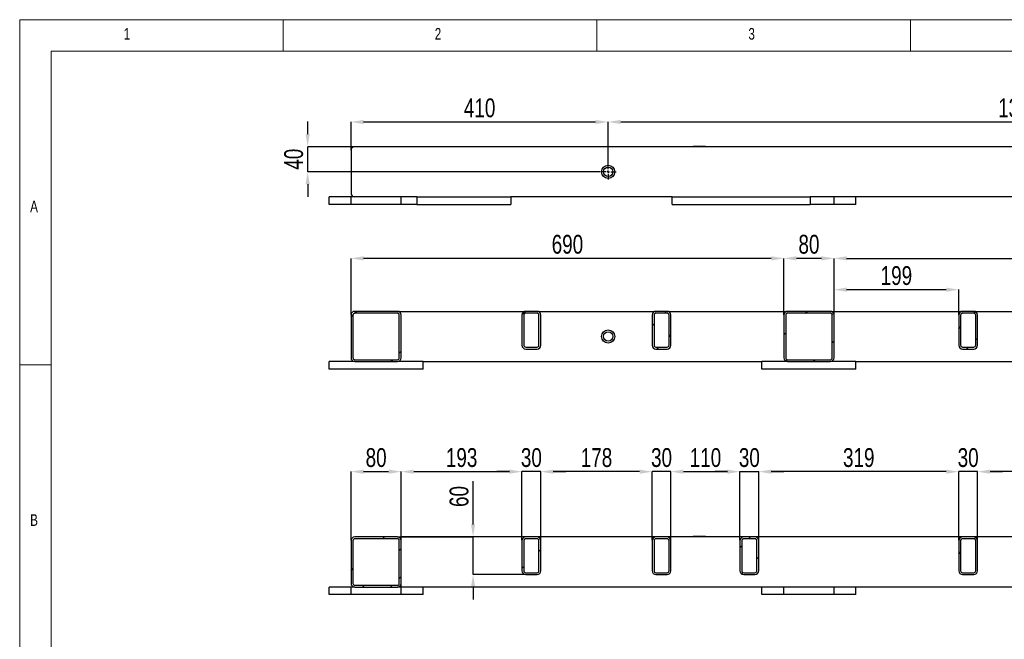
# Model space of a CAD drawing. Header units: millimetres. Extents: x 5 to 592, y 5 to 415.
# Tile 6 of 16: x 5 to 162, y 316 to 415. Entities that reach past the tile are written whole.
import ezdxf

# ---------------------------------------------------------------- set-up
doc = ezdxf.new("R2010")
doc.units = ezdxf.units.MM
doc.header["$PDSIZE"] = -1
doc.linetypes.add('CENTERX2', pattern=[20.32, 12.7, -2.54, 2.54, -2.54])
for name, color, linetype in [('COTES', 1, 'Continuous'), ('NOTES', 6, 'Continuous'), ('TRAIT-FINS', 9, 'Continuous'), ('TRAIT-MIXTES', 3, 'CENTERX2')]:
    doc.layers.add(name, color=color, linetype=linetype)
doc.layers.add('TRAIT-FORT', color=4, linetype='Continuous', lineweight=25)
doc.styles.add('SLDTEXTSTYLE0', font='TXT', dxfattribs={"width": 0.75})
doc.dimstyles.new('SLDDIMSTYLE2', dxfattribs={"dimtxt": 3, "dimasz": 2, "dimexe": 0, "dimexo": 0.0625, "dimgap": 0.75, "dimtad": 1, "dimdec": 0, "dimlfac": 10, "dimrnd": 1e-09, "dimzin": 12, "dimdsep": 46, "dimtxsty": 'SLDTEXTSTYLE0', "dimsah": 1, "dimcen": 0.09, "dimadec": 0, "dimazin": 3, "dimtfac": 1, "dimtdec": 0, "dimtofl": 0, "dimtmove": 0, "dimatfit": 3, "dimfxl": 1, "dimfrac": 2, "dimtolj": 1, "dimtzin": 12, "dimarcsym": 0})
doc.dimstyles.new('SLDDIMSTYLE3', dxfattribs={"dimtxt": 3, "dimasz": 2, "dimexe": 0, "dimexo": 0.0625, "dimgap": 0.75, "dimtad": 1, "dimdec": 0, "dimlfac": 10, "dimrnd": 1e-09, "dimzin": 12, "dimdsep": 46, "dimtxsty": 'SLDTEXTSTYLE0', "dimsah": 1, "dimcen": 0.09, "dimadec": 0, "dimazin": 3, "dimtfac": 1, "dimtdec": 0, "dimtmove": 0, "dimatfit": 0, "dimfxl": 1, "dimfrac": 2, "dimtolj": 1, "dimtzin": 12, "dimarcsym": 0})
pattern_1 = [(45, (0, 0), (-13.4704, 13.4704), []), (45, (4.49, 2e-323), (-13.4704, 13.4704), []), (45, (8.98, 4e-323), (-13.4704, 13.4704), []), (45, (13.47, 6e-323), (-13.4704, 13.4704), [])]

# ---------------------------------------------------------------- blocks, each defined once
blk = doc.blocks.new('_D_34')
at = {"layer": 'COTES', "color": 0, "lineweight": -2, "transparency": 16777216}
for p, q in [((98.82, 392.07), (98.82, 398.7)), ((100.82, 398.7), (227.82, 398.7)), ((229.82, 392.07), (229.82, 398.7))]:
    blk.add_line(p, q, dxfattribs=at)
at = {"layer": 'COTES', "color": 0, "transparency": 16777216}
for points in [[(100.82, 399.03), (100.82, 398.36), (98.82, 398.7)], [(227.82, 399.03), (227.82, 398.36), (229.82, 398.7)]]:
    blk.add_solid(points, dxfattribs=at)
at = {"layer": 'Defpoints', "color": 0, "transparency": 16777216}
for p in [(229.82, 398.7), (98.82, 392.01), (229.82, 392.01)]:
    blk.add_point(p, dxfattribs=at)
at = {"layer": 'COTES', "color": 0, "transparency": 16777216, "insert": (164.32, 402.45), "char_height": 3, "attachment_point": 2, "style": 'SLDTEXTSTYLE0'}
blk.add_mtext('\\A1;1310', dxfattribs=at)
blk = doc.blocks.new('_D_35')
at = {"layer": 'COTES', "color": 0, "lineweight": -2, "transparency": 16777216}
for p, q in [((57.82, 394.22), (57.82, 398.7)), ((59.82, 398.7), (96.82, 398.7)), ((98.82, 392.07), (98.82, 398.7))]:
    blk.add_line(p, q, dxfattribs=at)
at = {"layer": 'COTES', "color": 0, "transparency": 16777216}
for points in [[(59.82, 399.03), (59.82, 398.36), (57.82, 398.7)], [(96.82, 399.03), (96.82, 398.36), (98.82, 398.7)]]:
    blk.add_solid(points, dxfattribs=at)
at = {"layer": 'Defpoints', "color": 0, "transparency": 16777216}
for p in [(98.82, 398.7), (57.82, 394.16), (98.82, 392.01)]:
    blk.add_point(p, dxfattribs=at)
at = {"layer": 'COTES', "color": 0, "transparency": 16777216, "insert": (78.32, 402.45), "char_height": 3, "attachment_point": 2, "style": 'SLDTEXTSTYLE0'}
blk.add_mtext('\\A1;410', dxfattribs=at)
blk = doc.blocks.new('_D_36')
at = {"layer": 'COTES', "color": 0, "lineweight": -2, "transparency": 16777216}
for p, q in [((50.91, 396.76), (50.91, 398.76)), ((58.36, 394.76), (50.91, 394.76)), ((50.91, 390.76), (50.91, 394.76)), ((97.51, 390.76), (50.91, 390.76)), ((50.91, 388.76), (50.91, 386.76))]:
    blk.add_line(p, q, dxfattribs=at)
at = {"layer": 'COTES', "color": 0, "transparency": 16777216}
for points in [[(50.58, 396.76), (51.24, 396.76), (50.91, 394.76)], [(50.58, 388.76), (51.24, 388.76), (50.91, 390.76)]]:
    blk.add_solid(points, dxfattribs=at)
at = {"layer": 'Defpoints', "color": 0, "transparency": 16777216}
for p in [(50.91, 394.76), (58.42, 394.76), (97.57, 390.76)]:
    blk.add_point(p, dxfattribs=at)
at = {"layer": 'COTES', "color": 0, "transparency": 16777216, "insert": (47.16, 392.76), "char_height": 3, "attachment_point": 2, "rotation": 90, "style": 'SLDTEXTSTYLE0'}
blk.add_mtext('\\A1;40', dxfattribs=at)
blk = doc.blocks.new('SW_CENTERMARKSYMBOL_18')
at = {"layer": 'TRAIT-MIXTES', "color": 0}
for p, q in [((-0.4, 0), (-1.25, 0)), ((0, 0), (-0.2, 0)), ((0, 0), (-0.2, 0)), ((0, 0.4), (0, 1.25)), ((0, 0), (0, 0.2)), ((0, 0), (0, 0.2)), ((0, 0), (0, -0.2)), ((0, 0), (0.2, 0)), ((0, 0), (0, -0.2)), ((0, 0), (0.2, 0)), ((0.4, 0), (1.25, 0)), ((0, -0.4), (0, -1.25))]:
    blk.add_line(p, q, dxfattribs=at)
blk = doc.blocks.new('SW_CENTERMARKSYMBOL_19')
at = {"layer": 'TRAIT-MIXTES', "color": 0}
for p, q in [((-0.4, 0), (-1.25, 0)), ((0, 0), (-0.2, 0)), ((0, 0), (-0.2, 0)), ((0, 0.4), (0, 1.25)), ((0, 0), (0, 0.2)), ((0, 0), (0, 0.2)), ((0, 0), (0, -0.2)), ((0, 0), (0.2, 0)), ((0, 0), (0, -0.2)), ((0, 0), (0.2, 0)), ((0.4, 0), (1.25, 0)), ((0, -0.4), (0, -1.25))]:
    blk.add_line(p, q, dxfattribs=at)
blk = doc.blocks.new('_D_68')
at = {"layer": 'COTES', "color": 0, "lineweight": -2, "transparency": 16777216}
for p, q in [((57.82, 367.98), (57.82, 376.96)), ((124.82, 376.96), (59.82, 376.96)), ((126.82, 367.98), (126.82, 376.96))]:
    blk.add_line(p, q, dxfattribs=at)
at = {"layer": 'COTES', "color": 0, "transparency": 16777216}
for points in [[(59.82, 377.29), (59.82, 376.62), (57.82, 376.96)], [(124.82, 377.29), (124.82, 376.62), (126.82, 376.96)]]:
    blk.add_solid(points, dxfattribs=at)
at = {"layer": 'Defpoints', "color": 0, "transparency": 16777216}
for p in [(57.82, 376.96), (57.82, 367.91), (126.82, 367.91)]:
    blk.add_point(p, dxfattribs=at)
at = {"layer": 'COTES', "color": 0, "transparency": 16777216, "insert": (92.32, 380.71), "char_height": 3, "attachment_point": 2, "style": 'SLDTEXTSTYLE0'}
blk.add_mtext('\\A1;690', dxfattribs=at)
blk = doc.blocks.new('_D_69')
at = {"layer": 'COTES', "color": 0, "lineweight": -2, "transparency": 16777216}
for p, q in [((126.82, 367.98), (126.82, 376.96)), ((132.82, 376.96), (128.82, 376.96)), ((134.82, 367.98), (134.82, 376.96))]:
    blk.add_line(p, q, dxfattribs=at)
at = {"layer": 'COTES', "color": 0, "transparency": 16777216}
for points in [[(128.82, 377.29), (128.82, 376.62), (126.82, 376.96)], [(132.82, 377.29), (132.82, 376.62), (134.82, 376.96)]]:
    blk.add_solid(points, dxfattribs=at)
at = {"layer": 'Defpoints', "color": 0, "transparency": 16777216}
for p in [(126.82, 376.96), (126.82, 367.91), (134.82, 367.91)]:
    blk.add_point(p, dxfattribs=at)
at = {"layer": 'COTES', "color": 0, "transparency": 16777216, "insert": (130.82, 380.71), "char_height": 3, "attachment_point": 2, "style": 'SLDTEXTSTYLE0'}
blk.add_mtext('\\A1;80', dxfattribs=at)
blk = doc.blocks.new('_D_70')
at = {"layer": 'COTES', "color": 0, "lineweight": -2, "transparency": 16777216}
for p, q in [((134.82, 367.98), (134.82, 371.97)), ((136.82, 371.97), (152.7, 371.97)), ((154.7, 367.98), (154.7, 371.97))]:
    blk.add_line(p, q, dxfattribs=at)
at = {"layer": 'COTES', "color": 0, "transparency": 16777216}
for points in [[(136.82, 372.3), (136.82, 371.63), (134.82, 371.97)], [(152.7, 372.3), (152.7, 371.63), (154.7, 371.97)]]:
    blk.add_solid(points, dxfattribs=at)
at = {"layer": 'Defpoints', "color": 0, "transparency": 16777216}
for p in [(154.7, 371.97), (134.82, 367.91), (154.7, 367.91)]:
    blk.add_point(p, dxfattribs=at)
at = {"layer": 'COTES', "color": 0, "transparency": 16777216, "insert": (144.76, 375.72), "char_height": 3, "attachment_point": 2, "style": 'SLDTEXTSTYLE0'}
blk.add_mtext('\\A1;199', dxfattribs=at)
blk = doc.blocks.new('_D_71')
at = {"layer": 'COTES', "color": 0, "lineweight": -2, "transparency": 16777216}
for p, q in [((134.82, 367.98), (134.82, 376.96)), ((136.82, 376.96), (239.82, 376.96)), ((241.82, 367.98), (241.82, 376.96))]:
    blk.add_line(p, q, dxfattribs=at)
at = {"layer": 'COTES', "color": 0, "transparency": 16777216}
for points in [[(136.82, 377.29), (136.82, 376.62), (134.82, 376.96)], [(239.82, 377.29), (239.82, 376.62), (241.82, 376.96)]]:
    blk.add_solid(points, dxfattribs=at)
at = {"layer": 'Defpoints', "color": 0, "transparency": 16777216}
for p in [(241.82, 376.96), (134.82, 367.91), (241.82, 367.91)]:
    blk.add_point(p, dxfattribs=at)
at = {"layer": 'COTES', "color": 0, "transparency": 16777216, "insert": (188.32, 380.71), "char_height": 3, "attachment_point": 2, "style": 'SLDTEXTSTYLE0'}
blk.add_mtext('\\A1;1070', dxfattribs=at)
blk = doc.blocks.new('_D_73')
at = {"layer": 'COTES', "color": 0, "lineweight": -2, "transparency": 16777216}
for p, q in [((57.82, 332.02), (57.82, 342.96)), ((59.82, 342.96), (63.82, 342.96)), ((65.82, 332.02), (65.82, 342.96))]:
    blk.add_line(p, q, dxfattribs=at)
at = {"layer": 'COTES', "color": 0, "transparency": 16777216}
for points in [[(59.82, 343.29), (59.82, 342.62), (57.82, 342.96)], [(63.82, 343.29), (63.82, 342.62), (65.82, 342.96)]]:
    blk.add_solid(points, dxfattribs=at)
at = {"layer": 'Defpoints', "color": 0, "transparency": 16777216}
for p in [(65.82, 342.96), (57.82, 331.96), (65.82, 331.96)]:
    blk.add_point(p, dxfattribs=at)
at = {"layer": 'COTES', "color": 0, "transparency": 16777216, "insert": (61.82, 346.71), "char_height": 3, "attachment_point": 2, "style": 'SLDTEXTSTYLE0'}
blk.add_mtext('\\A1;80', dxfattribs=at)
blk = doc.blocks.new('_D_74')
at = {"layer": 'COTES', "color": 0, "lineweight": -2, "transparency": 16777216}
for p, q in [((65.82, 332.62), (65.82, 342.96)), ((67.82, 342.96), (83.07, 342.96)), ((85.07, 332.02), (85.07, 342.96))]:
    blk.add_line(p, q, dxfattribs=at)
at = {"layer": 'COTES', "color": 0, "transparency": 16777216}
for points in [[(67.82, 343.29), (67.82, 342.62), (65.82, 342.96)], [(83.07, 343.29), (83.07, 342.62), (85.07, 342.96)]]:
    blk.add_solid(points, dxfattribs=at)
at = {"layer": 'Defpoints', "color": 0, "transparency": 16777216}
for p in [(85.07, 342.96), (65.82, 332.56), (85.07, 331.96)]:
    blk.add_point(p, dxfattribs=at)
at = {"layer": 'COTES', "color": 0, "transparency": 16777216, "insert": (75.45, 346.71), "char_height": 3, "attachment_point": 2, "style": 'SLDTEXTSTYLE0'}
blk.add_mtext('\\A1;193', dxfattribs=at)
blk = doc.blocks.new('_D_75')
at = {"layer": 'COTES', "color": 0, "lineweight": -2, "transparency": 16777216}
for p, q in [((83.07, 342.96), (81.07, 342.96)), ((85.07, 332.02), (85.07, 342.96)), ((88.07, 342.96), (85.07, 342.96)), ((88.07, 332.02), (88.07, 342.96)), ((90.07, 342.96), (92.07, 342.96))]:
    blk.add_line(p, q, dxfattribs=at)
at = {"layer": 'COTES', "color": 0, "transparency": 16777216}
for points in [[(83.07, 343.29), (83.07, 342.62), (85.07, 342.96)], [(90.07, 343.29), (90.07, 342.62), (88.07, 342.96)]]:
    blk.add_solid(points, dxfattribs=at)
at = {"layer": 'Defpoints', "color": 0, "transparency": 16777216}
for p in [(85.07, 342.96), (85.07, 331.96), (88.07, 331.96)]:
    blk.add_point(p, dxfattribs=at)
at = {"layer": 'COTES', "color": 0, "transparency": 16777216, "insert": (86.57, 346.71), "char_height": 3, "attachment_point": 2, "style": 'SLDTEXTSTYLE0'}
blk.add_mtext('\\A1;30', dxfattribs=at)
blk = doc.blocks.new('_D_76')
at = {"layer": 'COTES', "color": 0, "lineweight": -2, "transparency": 16777216}
for p, q in [((88.07, 332.02), (88.07, 342.96)), ((103.82, 342.96), (90.07, 342.96)), ((105.82, 332.02), (105.82, 342.96))]:
    blk.add_line(p, q, dxfattribs=at)
at = {"layer": 'COTES', "color": 0, "transparency": 16777216}
for points in [[(90.07, 343.29), (90.07, 342.62), (88.07, 342.96)], [(103.82, 343.29), (103.82, 342.62), (105.82, 342.96)]]:
    blk.add_solid(points, dxfattribs=at)
at = {"layer": 'Defpoints', "color": 0, "transparency": 16777216}
for p in [(88.07, 342.96), (88.07, 331.96), (105.82, 331.96)]:
    blk.add_point(p, dxfattribs=at)
at = {"layer": 'COTES', "color": 0, "transparency": 16777216, "insert": (96.95, 346.71), "char_height": 3, "attachment_point": 2, "style": 'SLDTEXTSTYLE0'}
blk.add_mtext('\\A1;178', dxfattribs=at)
blk = doc.blocks.new('_D_77')
at = {"layer": 'COTES', "color": 0, "lineweight": -2, "transparency": 16777216}
for p, q in [((103.82, 342.96), (101.82, 342.96)), ((105.82, 332.02), (105.82, 342.96)), ((108.82, 342.96), (105.82, 342.96)), ((108.82, 332.02), (108.82, 342.96)), ((110.82, 342.96), (112.82, 342.96))]:
    blk.add_line(p, q, dxfattribs=at)
at = {"layer": 'COTES', "color": 0, "transparency": 16777216}
for points in [[(103.82, 343.29), (103.82, 342.62), (105.82, 342.96)], [(110.82, 343.29), (110.82, 342.62), (108.82, 342.96)]]:
    blk.add_solid(points, dxfattribs=at)
at = {"layer": 'Defpoints', "color": 0, "transparency": 16777216}
for p in [(105.82, 342.96), (105.82, 331.96), (108.82, 331.96)]:
    blk.add_point(p, dxfattribs=at)
at = {"layer": 'COTES', "color": 0, "transparency": 16777216, "insert": (107.32, 346.71), "char_height": 3, "attachment_point": 2, "style": 'SLDTEXTSTYLE0'}
blk.add_mtext('\\A1;30', dxfattribs=at)
blk = doc.blocks.new('_D_78')
at = {"layer": 'COTES', "color": 0, "lineweight": -2, "transparency": 16777216}
for p, q in [((108.82, 332.02), (108.82, 342.96)), ((110.82, 342.96), (117.82, 342.96)), ((119.82, 332.02), (119.82, 342.96))]:
    blk.add_line(p, q, dxfattribs=at)
at = {"layer": 'COTES', "color": 0, "transparency": 16777216}
for points in [[(110.82, 343.29), (110.82, 342.62), (108.82, 342.96)], [(117.82, 343.29), (117.82, 342.62), (119.82, 342.96)]]:
    blk.add_solid(points, dxfattribs=at)
at = {"layer": 'Defpoints', "color": 0, "transparency": 16777216}
for p in [(119.82, 342.96), (108.82, 331.96), (119.82, 331.96)]:
    blk.add_point(p, dxfattribs=at)
at = {"layer": 'COTES', "color": 0, "transparency": 16777216, "insert": (114.32, 346.71), "char_height": 3, "attachment_point": 2, "style": 'SLDTEXTSTYLE0'}
blk.add_mtext('\\A1;110', dxfattribs=at)
blk = doc.blocks.new('_D_79')
at = {"layer": 'COTES', "color": 0, "lineweight": -2, "transparency": 16777216}
for p, q in [((117.82, 342.96), (115.82, 342.96)), ((119.82, 332.02), (119.82, 342.96)), ((119.82, 342.96), (122.82, 342.96)), ((122.82, 332.02), (122.82, 342.96)), ((124.82, 342.96), (126.82, 342.96))]:
    blk.add_line(p, q, dxfattribs=at)
at = {"layer": 'COTES', "color": 0, "transparency": 16777216}
for points in [[(117.82, 343.29), (117.82, 342.62), (119.82, 342.96)], [(124.82, 343.29), (124.82, 342.62), (122.82, 342.96)]]:
    blk.add_solid(points, dxfattribs=at)
at = {"layer": 'Defpoints', "color": 0, "transparency": 16777216}
for p in [(122.82, 342.96), (119.82, 331.96), (122.82, 331.96)]:
    blk.add_point(p, dxfattribs=at)
at = {"layer": 'COTES', "color": 0, "transparency": 16777216, "insert": (121.32, 346.71), "char_height": 3, "attachment_point": 2, "style": 'SLDTEXTSTYLE0'}
blk.add_mtext('\\A1;30', dxfattribs=at)
blk = doc.blocks.new('_D_80')
at = {"layer": 'COTES', "color": 0, "lineweight": -2, "transparency": 16777216}
for p, q in [((122.82, 332.02), (122.82, 342.96)), ((152.7, 342.96), (124.82, 342.96)), ((154.7, 332.02), (154.7, 342.96))]:
    blk.add_line(p, q, dxfattribs=at)
at = {"layer": 'COTES', "color": 0, "transparency": 16777216}
for points in [[(124.82, 343.29), (124.82, 342.62), (122.82, 342.96)], [(152.7, 343.29), (152.7, 342.62), (154.7, 342.96)]]:
    blk.add_solid(points, dxfattribs=at)
at = {"layer": 'Defpoints', "color": 0, "transparency": 16777216}
for p in [(122.82, 342.96), (122.82, 331.96), (154.7, 331.96)]:
    blk.add_point(p, dxfattribs=at)
at = {"layer": 'COTES', "color": 0, "transparency": 16777216, "insert": (138.76, 346.71), "char_height": 3, "attachment_point": 2, "style": 'SLDTEXTSTYLE0'}
blk.add_mtext('\\A1;319', dxfattribs=at)
blk = doc.blocks.new('_D_81')
at = {"layer": 'COTES', "color": 0, "lineweight": -2, "transparency": 16777216}
for p, q in [((152.7, 342.96), (150.7, 342.96)), ((154.7, 332.02), (154.7, 342.96)), ((157.7, 342.96), (154.7, 342.96)), ((157.7, 332.02), (157.7, 342.96)), ((159.7, 342.96), (161.7, 342.96))]:
    blk.add_line(p, q, dxfattribs=at)
at = {"layer": 'COTES', "color": 0, "transparency": 16777216}
for points in [[(152.7, 343.29), (152.7, 342.62), (154.7, 342.96)], [(159.7, 343.29), (159.7, 342.62), (157.7, 342.96)]]:
    blk.add_solid(points, dxfattribs=at)
at = {"layer": 'Defpoints', "color": 0, "transparency": 16777216}
for p in [(154.7, 342.96), (154.7, 331.96), (157.7, 331.96)]:
    blk.add_point(p, dxfattribs=at)
at = {"layer": 'COTES', "color": 0, "transparency": 16777216, "insert": (156.2, 346.71), "char_height": 3, "attachment_point": 2, "style": 'SLDTEXTSTYLE0'}
blk.add_mtext('\\A1;30', dxfattribs=at)
blk = doc.blocks.new('_D_82')
at = {"layer": 'COTES', "color": 0, "lineweight": -2, "transparency": 16777216}
for p, q in [((157.7, 332.02), (157.7, 342.96)), ((174.07, 342.96), (159.7, 342.96)), ((176.07, 332.02), (176.07, 342.96))]:
    blk.add_line(p, q, dxfattribs=at)
at = {"layer": 'COTES', "color": 0, "transparency": 16777216}
for points in [[(159.7, 343.29), (159.7, 342.62), (157.7, 342.96)], [(174.07, 343.29), (174.07, 342.62), (176.07, 342.96)]]:
    blk.add_solid(points, dxfattribs=at)
at = {"layer": 'Defpoints', "color": 0, "transparency": 16777216}
for p in [(157.7, 342.96), (157.7, 331.96), (176.07, 331.96)]:
    blk.add_point(p, dxfattribs=at)
at = {"layer": 'COTES', "color": 0, "transparency": 16777216, "insert": (166.88, 346.71), "char_height": 3, "attachment_point": 2, "style": 'SLDTEXTSTYLE0'}
blk.add_mtext('\\A1;184', dxfattribs=at)
blk = doc.blocks.new('_D_93')
at = {"layer": 'COTES', "color": 0, "lineweight": -2, "transparency": 16777216}
for p, q in [((77.28, 334.56), (77.28, 341.43)), ((65.88, 332.56), (77.28, 332.56)), ((77.28, 326.56), (77.28, 332.56)), ((85.61, 326.56), (77.28, 326.56)), ((77.28, 324.56), (77.28, 322.56))]:
    blk.add_line(p, q, dxfattribs=at)
at = {"layer": 'COTES', "color": 0, "transparency": 16777216}
for points in [[(76.94, 334.56), (77.61, 334.56), (77.28, 332.56)], [(76.94, 324.56), (77.61, 324.56), (77.28, 326.56)]]:
    blk.add_solid(points, dxfattribs=at)
at = {"layer": 'Defpoints', "color": 0, "transparency": 16777216}
for p in [(65.82, 332.56), (77.28, 332.56), (85.67, 326.56)]:
    blk.add_point(p, dxfattribs=at)
at = {"layer": 'COTES', "color": 0, "transparency": 16777216, "insert": (73.53, 339), "char_height": 3, "attachment_point": 2, "rotation": 90, "style": 'SLDTEXTSTYLE0'}
blk.add_mtext('\\A1;60', dxfattribs=at)

msp = doc.modelspace()

# ---------------------------------------------------------------- hatches: boundary and pattern name
at = {"layer": 'TRAIT-FINS'}
h = msp.add_hatch(dxfattribs=at)
h.set_pattern_fill('DIN 201 ACIER ET FONTE', color=256, style=0, pattern_type=2)
h.set_pattern_definition(pattern_1)
edge = h.paths.add_edge_path(flags=0)
edge.add_line((65.22, 368.51), (58.42, 368.51))
edge.add_arc((58.42, 367.91), 0.6, 90, 180)
edge.add_line((57.82, 367.91), (57.82, 361.11))
edge.add_arc((58.42, 361.11), 0.6, 180, 270)
edge.add_line((58.42, 360.51), (65.22, 360.51))
edge.add_arc((65.22, 361.11), 0.6, 270, 360)
edge.add_line((65.82, 361.11), (65.82, 367.91))
edge.add_arc((65.22, 367.91), 0.6, 0, 90)
edge = h.paths.add_edge_path(flags=0)
edge.add_arc((58.42, 367.91), 0.3, 90, 180, ccw=False)
edge.add_line((58.42, 368.21), (65.22, 368.21))
edge.add_arc((65.22, 367.91), 0.3, 0, 90, ccw=False)
edge.add_line((65.52, 367.91), (65.52, 361.11))
edge.add_arc((65.22, 361.11), 0.3, 270, 360, ccw=False)
edge.add_line((65.22, 360.81), (58.42, 360.81))
edge.add_arc((58.42, 361.11), 0.3, 180, 270, ccw=False)
edge.add_line((58.12, 361.11), (58.12, 367.91))
h = msp.add_hatch(dxfattribs=at)
h.set_pattern_fill('DIN 201 ACIER ET FONTE', color=256, style=0, pattern_type=2)
h.set_pattern_definition(pattern_1)
edge = h.paths.add_edge_path(flags=0)
edge.add_arc((85.67, 367.91), 0.6, 90, 180)
edge.add_line((85.07, 367.91), (85.07, 363.11))
edge.add_arc((85.67, 363.11), 0.6, 180, 270)
edge.add_line((85.67, 362.51), (87.47, 362.51))
edge.add_arc((87.47, 363.11), 0.6, 270, 360)
edge.add_line((88.07, 363.11), (88.07, 367.91))
edge.add_arc((87.47, 367.91), 0.6, 0, 90)
edge.add_line((87.47, 368.51), (85.67, 368.51))
edge = h.paths.add_edge_path(flags=0)
edge.add_line((87.47, 362.81), (85.67, 362.81))
edge.add_arc((85.67, 363.11), 0.3, 180, 270, ccw=False)
edge.add_line((85.37, 363.11), (85.37, 367.91))
edge.add_arc((85.67, 367.91), 0.3, 90, 180, ccw=False)
edge.add_line((85.67, 368.21), (87.47, 368.21))
edge.add_arc((87.47, 367.91), 0.3, 0, 90, ccw=False)
edge.add_line((87.77, 367.91), (87.77, 363.11))
edge.add_arc((87.47, 363.11), 0.3, 270, 360, ccw=False)
h = msp.add_hatch(dxfattribs=at)
h.set_pattern_fill('DIN 201 ACIER ET FONTE', color=256, style=0, pattern_type=2)
h.set_pattern_definition(pattern_1)
edge = h.paths.add_edge_path(flags=0)
edge.add_arc((106.42, 367.91), 0.6, 90, 180)
edge.add_line((105.82, 367.91), (105.82, 363.11))
edge.add_arc((106.42, 363.11), 0.6, 180, 270)
edge.add_line((106.42, 362.51), (108.22, 362.51))
edge.add_arc((108.22, 363.11), 0.6, 270, 360)
edge.add_line((108.82, 363.11), (108.82, 367.91))
edge.add_arc((108.22, 367.91), 0.6, 0, 90)
edge.add_line((108.22, 368.51), (106.42, 368.51))
edge = h.paths.add_edge_path(flags=0)
edge.add_line((108.22, 362.81), (106.42, 362.81))
edge.add_arc((106.42, 363.11), 0.3, 180, 270, ccw=False)
edge.add_line((106.12, 363.11), (106.12, 367.91))
edge.add_arc((106.42, 367.91), 0.3, 90, 180, ccw=False)
edge.add_line((106.42, 368.21), (108.22, 368.21))
edge.add_arc((108.22, 367.91), 0.3, 0, 90, ccw=False)
edge.add_line((108.52, 367.91), (108.52, 363.11))
edge.add_arc((108.22, 363.11), 0.3, 270, 360, ccw=False)
h = msp.add_hatch(dxfattribs=at)
h.set_pattern_fill('DIN 201 ACIER ET FONTE', color=256, style=0, pattern_type=2)
h.set_pattern_definition(pattern_1)
edge = h.paths.add_edge_path(flags=0)
edge.add_line((134.22, 368.51), (127.42, 368.51))
edge.add_arc((127.42, 367.91), 0.6, 90, 180)
edge.add_line((126.82, 367.91), (126.82, 361.11))
edge.add_arc((127.42, 361.11), 0.6, 180, 270)
edge.add_line((127.42, 360.51), (134.22, 360.51))
edge.add_arc((134.22, 361.11), 0.6, 270, 360)
edge.add_line((134.82, 361.11), (134.82, 367.91))
edge.add_arc((134.22, 367.91), 0.6, 0, 90)
edge = h.paths.add_edge_path(flags=0)
edge.add_arc((127.42, 367.91), 0.3, 90, 180, ccw=False)
edge.add_line((127.42, 368.21), (134.22, 368.21))
edge.add_arc((134.22, 367.91), 0.3, 0, 90, ccw=False)
edge.add_line((134.52, 367.91), (134.52, 361.11))
edge.add_arc((134.22, 361.11), 0.3, 270, 360, ccw=False)
edge.add_line((134.22, 360.81), (127.42, 360.81))
edge.add_arc((127.42, 361.11), 0.3, 180, 270, ccw=False)
edge.add_line((127.12, 361.11), (127.12, 367.91))
h = msp.add_hatch(dxfattribs=at)
h.set_pattern_fill('DIN 201 ACIER ET FONTE', color=256, style=0, pattern_type=2)
h.set_pattern_definition(pattern_1)
edge = h.paths.add_edge_path(flags=0)
edge.add_arc((155.3, 367.91), 0.6, 90, 180)
edge.add_line((154.7, 367.91), (154.7, 363.11))
edge.add_arc((155.3, 363.11), 0.6, 180, 270)
edge.add_line((155.3, 362.51), (157.1, 362.51))
edge.add_arc((157.1, 363.11), 0.6, 270, 360)
edge.add_line((157.7, 363.11), (157.7, 367.91))
edge.add_arc((157.1, 367.91), 0.6, 0, 90)
edge.add_line((157.1, 368.51), (155.3, 368.51))
edge = h.paths.add_edge_path(flags=0)
edge.add_line((157.1, 362.81), (155.3, 362.81))
edge.add_arc((155.3, 363.11), 0.3, 180, 270, ccw=False)
edge.add_line((155, 363.11), (155, 367.91))
edge.add_arc((155.3, 367.91), 0.3, 90, 180, ccw=False)
edge.add_line((155.3, 368.21), (157.1, 368.21))
edge.add_arc((157.1, 367.91), 0.3, 0, 90, ccw=False)
edge.add_line((157.4, 367.91), (157.4, 363.11))
edge.add_arc((157.1, 363.11), 0.3, 270, 360, ccw=False)
h = msp.add_hatch(dxfattribs=at)
h.set_pattern_fill('DIN 201 ACIER ET FONTE', color=256, style=0, pattern_type=2)
h.set_pattern_definition(pattern_1)
edge = h.paths.add_edge_path(flags=0)
edge.add_line((65.22, 332.56), (58.42, 332.56))
edge.add_arc((58.42, 331.96), 0.6, 90, 180)
edge.add_line((57.82, 331.96), (57.82, 325.16))
edge.add_arc((58.42, 325.16), 0.6, 180, 270)
edge.add_line((58.42, 324.56), (65.22, 324.56))
edge.add_arc((65.22, 325.16), 0.6, 270, 360)
edge.add_line((65.82, 325.16), (65.82, 331.96))
edge.add_arc((65.22, 331.96), 0.6, 0, 90)
edge = h.paths.add_edge_path(flags=0)
edge.add_arc((58.42, 331.96), 0.3, 90, 180, ccw=False)
edge.add_line((58.42, 332.26), (65.22, 332.26))
edge.add_arc((65.22, 331.96), 0.3, 0, 90, ccw=False)
edge.add_line((65.52, 331.96), (65.52, 325.16))
edge.add_arc((65.22, 325.16), 0.3, 270, 360, ccw=False)
edge.add_line((65.22, 324.86), (58.42, 324.86))
edge.add_arc((58.42, 325.16), 0.3, 180, 270, ccw=False)
edge.add_line((58.12, 325.16), (58.12, 331.96))
h = msp.add_hatch(dxfattribs=at)
h.set_pattern_fill('DIN 201 ACIER ET FONTE', color=256, style=0, pattern_type=2)
h.set_pattern_definition(pattern_1)
edge = h.paths.add_edge_path(flags=0)
edge.add_arc((85.67, 331.96), 0.6, 90, 180)
edge.add_line((85.07, 331.96), (85.07, 327.16))
edge.add_arc((85.67, 327.16), 0.6, 180, 270)
edge.add_line((85.67, 326.56), (87.47, 326.56))
edge.add_arc((87.47, 327.16), 0.6, 270, 360)
edge.add_line((88.07, 327.16), (88.07, 331.96))
edge.add_arc((87.47, 331.96), 0.6, 0, 90)
edge.add_line((87.47, 332.56), (85.67, 332.56))
edge = h.paths.add_edge_path(flags=0)
edge.add_line((87.47, 326.86), (85.67, 326.86))
edge.add_arc((85.67, 327.16), 0.3, 180, 270, ccw=False)
edge.add_line((85.37, 327.16), (85.37, 331.96))
edge.add_arc((85.67, 331.96), 0.3, 90, 180, ccw=False)
edge.add_line((85.67, 332.26), (87.47, 332.26))
edge.add_arc((87.47, 331.96), 0.3, 0, 90, ccw=False)
edge.add_line((87.77, 331.96), (87.77, 327.16))
edge.add_arc((87.47, 327.16), 0.3, 270, 360, ccw=False)
h = msp.add_hatch(dxfattribs=at)
h.set_pattern_fill('DIN 201 ACIER ET FONTE', color=256, style=0, pattern_type=2)
h.set_pattern_definition(pattern_1)
edge = h.paths.add_edge_path(flags=0)
edge.add_arc((106.42, 331.96), 0.6, 90, 180)
edge.add_line((105.82, 331.96), (105.82, 327.16))
edge.add_arc((106.42, 327.16), 0.6, 180, 270)
edge.add_line((106.42, 326.56), (108.22, 326.56))
edge.add_arc((108.22, 327.16), 0.6, 270, 360)
edge.add_line((108.82, 327.16), (108.82, 331.96))
edge.add_arc((108.22, 331.96), 0.6, 0, 90)
edge.add_line((108.22, 332.56), (106.42, 332.56))
edge = h.paths.add_edge_path(flags=0)
edge.add_line((108.22, 326.86), (106.42, 326.86))
edge.add_arc((106.42, 327.16), 0.3, 180, 270, ccw=False)
edge.add_line((106.12, 327.16), (106.12, 331.96))
edge.add_arc((106.42, 331.96), 0.3, 90, 180, ccw=False)
edge.add_line((106.42, 332.26), (108.22, 332.26))
edge.add_arc((108.22, 331.96), 0.3, 0, 90, ccw=False)
edge.add_line((108.52, 331.96), (108.52, 327.16))
edge.add_arc((108.22, 327.16), 0.3, 270, 360, ccw=False)
h = msp.add_hatch(dxfattribs=at)
h.set_pattern_fill('DIN 201 ACIER ET FONTE', color=256, style=0, pattern_type=2)
h.set_pattern_definition(pattern_1)
edge = h.paths.add_edge_path(flags=0)
edge.add_line((119.82, 331.96), (119.82, 327.16))
edge.add_arc((120.42, 327.16), 0.6, 180, 270)
edge.add_line((120.42, 326.56), (122.22, 326.56))
edge.add_arc((122.22, 327.16), 0.6, 270, 360)
edge.add_line((122.82, 327.16), (122.82, 331.96))
edge.add_arc((122.22, 331.96), 0.6, 0, 90)
edge.add_line((122.22, 332.56), (120.42, 332.56))
edge.add_arc((120.42, 331.96), 0.6, 90, 180)
edge = h.paths.add_edge_path(flags=0)
edge.add_arc((120.42, 327.16), 0.3, 180, 270, ccw=False)
edge.add_line((120.12, 327.16), (120.12, 331.96))
edge.add_arc((120.42, 331.96), 0.3, 90, 180, ccw=False)
edge.add_line((120.42, 332.26), (122.22, 332.26))
edge.add_arc((122.22, 331.96), 0.3, 0, 90, ccw=False)
edge.add_line((122.52, 331.96), (122.52, 327.16))
edge.add_arc((122.22, 327.16), 0.3, 270, 360, ccw=False)
edge.add_line((122.22, 326.86), (120.42, 326.86))
h = msp.add_hatch(dxfattribs=at)
h.set_pattern_fill('DIN 201 ACIER ET FONTE', color=256, style=0, pattern_type=2)
h.set_pattern_definition(pattern_1)
edge = h.paths.add_edge_path(flags=0)
edge.add_arc((155.3, 331.96), 0.6, 90, 180)
edge.add_line((154.7, 331.96), (154.7, 327.16))
edge.add_arc((155.3, 327.16), 0.6, 180, 270)
edge.add_line((155.3, 326.56), (157.1, 326.56))
edge.add_arc((157.1, 327.16), 0.6, 270, 360)
edge.add_line((157.7, 327.16), (157.7, 331.96))
edge.add_arc((157.1, 331.96), 0.6, 0, 90)
edge.add_line((157.1, 332.56), (155.3, 332.56))
edge = h.paths.add_edge_path(flags=0)
edge.add_line((157.1, 326.86), (155.3, 326.86))
edge.add_arc((155.3, 327.16), 0.3, 180, 270, ccw=False)
edge.add_line((155, 327.16), (155, 331.96))
edge.add_arc((155.3, 331.96), 0.3, 90, 180, ccw=False)
edge.add_line((155.3, 332.26), (157.1, 332.26))
edge.add_arc((157.1, 331.96), 0.3, 0, 90, ccw=False)
edge.add_line((157.4, 331.96), (157.4, 327.16))
edge.add_arc((157.1, 327.16), 0.3, 270, 360, ccw=False)

# ---------------------------------------------------------------- linework, layer by layer
at = {"lineweight": 18}
for p, q in [((589, 415), (5, 415)), ((5, 415), (5, 5)), ((47, 410), (47, 415)), ((97, 415), (97, 410)), ((147, 410), (147, 415)), ((584, 410), (10, 410)), ((10, 410), (10, 10)), ((10, 360), (5, 360))]:
    msp.add_line(p, q, dxfattribs=at)
at = {"layer": 'TRAIT-FORT', "lineweight": 25}
for p, q in [((57.82, 394.16), (57.82, 387.36)), ((289.22, 394.76), (58.42, 394.76)), ((112.34, 394.86), (112.34, 394.76)), ((112.34, 394.86), (114.34, 394.86)), ((114.34, 394.76), (114.34, 394.86)), ((54.32, 385.56), (54.32, 386.76)), ((57.82, 386.76), (54.32, 386.76)), ((57.82, 385.56), (57.82, 386.76)), ((58.42, 386.76), (57.82, 386.76)), ((68.32, 386.76), (58.42, 386.76)), ((65.82, 385.56), (65.82, 386.76)), ((68.32, 386.76), (83.32, 386.76)), ((68.32, 386.76), (68.32, 385.56)), ((83.32, 386.76), (83.32, 385.56)), ((109.02, 386.76), (83.32, 386.76)), ((109.02, 385.56), (109.02, 386.76)), ((109.02, 386.76), (131.02, 386.76)), ((131.02, 386.76), (131.02, 385.56)), ((190.62, 386.76), (131.02, 386.76)), ((134.82, 385.56), (134.82, 386.76)), ((138.32, 385.56), (138.32, 386.76)), ((57.82, 385.56), (54.32, 385.56)), ((65.82, 385.56), (57.82, 385.56)), ((68.32, 385.56), (65.82, 385.56)), ((68.32, 385.56), (83.32, 385.56)), ((109.02, 385.56), (131.02, 385.56)), ((134.82, 385.56), (131.02, 385.56)), ((138.32, 385.56), (134.82, 385.56)), ((57.82, 367.91), (57.82, 361.11)), ((58.12, 367.91), (58.12, 361.11)), ((65.22, 368.51), (58.42, 368.51)), ((65.22, 368.21), (58.42, 368.21)), ((65.22, 368.51), (85.67, 368.51)), ((65.52, 361.11), (65.52, 367.91)), ((65.82, 361.11), (65.82, 367.91)), ((85.07, 367.91), (85.07, 363.11)), ((85.37, 367.91), (85.37, 363.11)), ((87.47, 368.51), (85.67, 368.51)), ((87.47, 368.21), (85.67, 368.21)), ((87.47, 368.51), (106.42, 368.51)), ((87.77, 363.11), (87.77, 367.91)), ((88.07, 363.11), (88.07, 367.91)), ((105.82, 367.91), (105.82, 363.11)), ((106.12, 367.91), (106.12, 363.11)), ((108.22, 368.51), (106.42, 368.51)), ((108.22, 368.21), (106.42, 368.21)), ((108.22, 368.51), (127.42, 368.51)), ((108.52, 363.11), (108.52, 367.91)), ((108.82, 363.11), (108.82, 367.91)), ((126.82, 367.91), (126.82, 361.11)), ((127.12, 367.91), (127.12, 361.11)), ((134.22, 368.51), (127.42, 368.51)), ((134.22, 368.21), (127.42, 368.21)), ((134.22, 368.51), (155.3, 368.51)), ((134.52, 361.11), (134.52, 367.91)), ((134.82, 361.11), (134.82, 367.91)), ((154.7, 367.91), (154.7, 363.11)), ((155, 367.91), (155, 363.11)), ((157.1, 368.51), (155.3, 368.51)), ((157.1, 368.21), (155.3, 368.21)), ((157.1, 368.51), (176.67, 368.51)), ((157.4, 363.11), (157.4, 367.91)), ((157.7, 363.11), (157.7, 367.91)), ((85.67, 362.81), (87.47, 362.81)), ((106.42, 362.81), (108.22, 362.81)), ((155.3, 362.81), (157.1, 362.81)), ((85.67, 362.51), (87.47, 362.51)), ((106.42, 362.51), (108.22, 362.51)), ((155.3, 362.51), (157.1, 362.51)), ((54.32, 359.31), (54.32, 360.51)), ((58.42, 360.51), (54.32, 360.51)), ((58.42, 360.81), (65.22, 360.81)), ((58.42, 360.51), (65.22, 360.51)), ((69.32, 360.51), (65.32, 360.51)), ((69.32, 359.31), (69.32, 360.51)), ((69.32, 360.51), (123.32, 360.51)), ((127.42, 360.51), (123.32, 360.51)), ((123.32, 359.31), (123.32, 360.51)), ((127.42, 360.81), (134.22, 360.81)), ((127.42, 360.51), (134.22, 360.51)), ((138.32, 360.51), (134.22, 360.51)), ((138.32, 359.31), (138.32, 360.51)), ((138.32, 360.51), (213.32, 360.51)), ((69.32, 359.31), (54.32, 359.31)), ((138.32, 359.31), (123.32, 359.31)), ((57.82, 331.96), (57.82, 325.16)), ((58.12, 331.96), (58.12, 325.16)), ((65.22, 332.56), (58.42, 332.56)), ((65.22, 332.26), (58.42, 332.26)), ((65.22, 332.56), (65.82, 332.56)), ((65.52, 325.16), (65.52, 331.96)), ((65.82, 331.96), (65.82, 332.56)), ((85.67, 332.56), (65.82, 332.56)), ((65.82, 325.16), (65.82, 331.96)), ((85.07, 331.96), (85.07, 327.16)), ((85.37, 331.96), (85.37, 327.16)), ((87.47, 332.56), (85.67, 332.56)), ((87.47, 332.26), (85.67, 332.26)), ((106.42, 332.56), (87.47, 332.56)), ((87.77, 327.16), (87.77, 331.96)), ((88.07, 327.16), (88.07, 331.96)), ((105.82, 331.96), (105.82, 327.16)), ((106.12, 331.96), (106.12, 327.16)), ((108.22, 332.56), (106.42, 332.56)), ((108.22, 332.26), (106.42, 332.26)), ((120.42, 332.56), (108.22, 332.56)), ((108.52, 327.16), (108.52, 331.96)), ((108.82, 327.16), (108.82, 331.96)), ((112.34, 332.66), (112.34, 332.56)), ((112.34, 332.66), (114.34, 332.66)), ((114.34, 332.56), (114.34, 332.66)), ((119.82, 331.96), (119.82, 327.16)), ((120.12, 331.96), (120.12, 327.16)), ((122.22, 332.56), (120.42, 332.56)), ((122.22, 332.26), (120.42, 332.26)), ((155.3, 332.56), (122.22, 332.56)), ((122.52, 327.16), (122.52, 331.96)), ((122.82, 327.16), (122.82, 331.96)), ((154.7, 331.96), (154.7, 327.16)), ((155, 331.96), (155, 327.16)), ((157.1, 332.56), (155.3, 332.56)), ((157.1, 332.26), (155.3, 332.26)), ((176.67, 332.56), (157.1, 332.56)), ((157.4, 327.16), (157.4, 331.96)), ((157.7, 327.16), (157.7, 331.96)), ((85.67, 326.86), (87.47, 326.86)), ((85.67, 326.56), (87.47, 326.56)), ((106.42, 326.86), (108.22, 326.86)), ((106.42, 326.56), (108.22, 326.56)), ((120.42, 326.86), (122.22, 326.86)), ((120.42, 326.56), (122.22, 326.56)), ((155.3, 326.86), (157.1, 326.86)), ((155.3, 326.56), (157.1, 326.56)), ((65.82, 324.56), (65.82, 325.16)), ((54.32, 323.36), (54.32, 324.56)), ((57.82, 324.56), (54.32, 324.56)), ((57.82, 323.36), (54.32, 323.36)), ((57.82, 323.36), (57.82, 324.56)), ((58.42, 324.56), (57.82, 324.56)), ((65.82, 323.36), (57.82, 323.36)), ((58.42, 324.86), (65.22, 324.86)), ((58.42, 324.56), (65.22, 324.56)), ((65.82, 324.56), (65.22, 324.56)), ((65.82, 323.36), (65.82, 324.56)), ((126.82, 324.56), (65.82, 324.56)), ((69.32, 323.36), (65.82, 323.36)), ((69.32, 323.36), (69.32, 324.56)), ((123.32, 323.36), (123.32, 324.56)), ((126.82, 323.36), (123.32, 323.36)), ((126.82, 323.36), (126.82, 324.56)), ((134.82, 324.56), (126.82, 324.56)), ((134.82, 323.36), (126.82, 323.36)), ((134.82, 323.36), (134.82, 324.56)), ((242.42, 324.56), (134.82, 324.56)), ((138.32, 323.36), (134.82, 323.36)), ((138.32, 323.36), (138.32, 324.56))]:
    msp.add_line(p, q, dxfattribs=at)
for centre, radius in [((98.82, 390.76), 1.05), ((98.82, 390.76), 0.75), ((98.82, 364.51), 1.05), ((98.82, 364.51), 0.75)]:
    msp.add_circle(centre, radius, dxfattribs=at)
for centre, radius, start, end in [((58.42, 394.16), 0.6, 90, 180), ((58.42, 387.36), 0.6, 180, 270), ((58.42, 367.91), 0.6, 90, 180), ((58.42, 367.91), 0.3, 90, 180), ((65.22, 367.91), 0.6, 0, 90), ((65.22, 367.91), 0.3, 0, 90), ((85.67, 367.91), 0.6, 90, 180), ((85.67, 367.91), 0.3, 90, 180), ((87.47, 367.91), 0.6, 0, 90), ((87.47, 367.91), 0.3, 0, 90), ((106.42, 367.91), 0.6, 90, 180), ((106.42, 367.91), 0.3, 90, 180), ((108.22, 367.91), 0.6, 0, 90), ((108.22, 367.91), 0.3, 0, 90), ((127.42, 367.91), 0.6, 90, 180), ((127.42, 367.91), 0.3, 90, 180), ((134.22, 367.91), 0.6, 0, 90), ((134.22, 367.91), 0.3, 0, 90), ((155.3, 367.91), 0.6, 90, 180), ((155.3, 367.91), 0.3, 90, 180), ((157.1, 367.91), 0.6, 0, 90), ((157.1, 367.91), 0.3, 0, 90), ((85.67, 363.11), 0.6, 180, 270), ((85.67, 363.11), 0.3, 180, 270), ((87.47, 363.11), 0.6, 270, 0), ((87.47, 363.11), 0.3, 270, 0), ((106.42, 363.11), 0.6, 180, 270), ((106.42, 363.11), 0.3, 180, 270), ((108.22, 363.11), 0.6, 270, 0), ((108.22, 363.11), 0.3, 270, 0), ((155.3, 363.11), 0.6, 180, 270), ((155.3, 363.11), 0.3, 180, 270), ((157.1, 363.11), 0.6, 270, 0), ((157.1, 363.11), 0.3, 270, 0), ((58.42, 361.11), 0.6, 180, 270), ((58.42, 361.11), 0.3, 180, 270), ((65.22, 361.11), 0.3, 270, 0), ((65.22, 361.11), 0.6, 270, 0), ((127.42, 361.11), 0.6, 180, 270), ((127.42, 361.11), 0.3, 180, 270), ((134.22, 361.11), 0.3, 270, 0), ((134.22, 361.11), 0.6, 270, 0), ((58.42, 331.96), 0.6, 90, 180), ((58.42, 331.96), 0.3, 90, 180), ((65.22, 331.96), 0.6, 0, 90), ((65.22, 331.96), 0.3, 0, 90), ((85.67, 331.96), 0.6, 90, 180), ((85.67, 331.96), 0.3, 90, 180), ((87.47, 331.96), 0.6, 0, 90), ((87.47, 331.96), 0.3, 0, 90), ((106.42, 331.96), 0.6, 90, 180), ((106.42, 331.96), 0.3, 90, 180), ((108.22, 331.96), 0.6, 0, 90), ((108.22, 331.96), 0.3, 0, 90), ((120.42, 331.96), 0.6, 90, 180), ((120.42, 331.96), 0.3, 90, 180), ((122.22, 331.96), 0.6, 0, 90), ((122.22, 331.96), 0.3, 0, 90), ((155.3, 331.96), 0.6, 90, 180), ((155.3, 331.96), 0.3, 90, 180), ((157.1, 331.96), 0.6, 0, 90), ((157.1, 331.96), 0.3, 0, 90), ((85.67, 327.16), 0.6, 180, 270), ((85.67, 327.16), 0.3, 180, 270), ((87.47, 327.16), 0.6, 270, 0), ((87.47, 327.16), 0.3, 270, 0), ((106.42, 327.16), 0.6, 180, 270), ((106.42, 327.16), 0.3, 180, 270), ((108.22, 327.16), 0.6, 270, 0), ((108.22, 327.16), 0.3, 270, 0), ((120.42, 327.16), 0.6, 180, 270), ((120.42, 327.16), 0.3, 180, 270), ((122.22, 327.16), 0.3, 270, 0), ((122.22, 327.16), 0.6, 270, 0), ((155.3, 327.16), 0.6, 180, 270), ((155.3, 327.16), 0.3, 180, 270), ((157.1, 327.16), 0.3, 270, 0), ((157.1, 327.16), 0.6, 270, 0), ((58.42, 325.16), 0.6, 180, 270), ((58.42, 325.16), 0.3, 180, 270), ((65.22, 325.16), 0.3, 270, 0), ((65.22, 325.16), 0.6, 270, 0)]:
    msp.add_arc(centre, radius, start, end, dxfattribs=at)

# ---------------------------------------------------------------- block references
at = {"layer": 'TRAIT-MIXTES'}
for name in ['SW_CENTERMARKSYMBOL_18', 'SW_CENTERMARKSYMBOL_19']:
    msp.add_blockref(name, (98.82, 390.76), dxfattribs=at)

# ---------------------------------------------------------------- texts
at = {"layer": 'NOTES', "char_height": 1.85, "attachment_point": 1, "style": 'SLDTEXTSTYLE0'}
for s, insert in [('1', (21.58, 413.67)), ('2', (71.17, 413.67)), ('3', (121.17, 413.67)), ('A', (6.67, 386.17)), ('B', (6.67, 336.17))]:
    msp.add_mtext(s, dxfattribs=dict(at, insert=insert))

# ---------------------------------------------------------------- dimensions: what is measured, and where the dimension line sits
at = {"layer": 'COTES'}
for base, p1, p2, dimstyle, picture, middle in [((98.82, 398.7), (57.82, 394.16), (98.82, 392.01), 'SLDDIMSTYLE2', '_D_35', (78.32, 398.7)), ((229.82, 398.7), (98.82, 392.01), (229.82, 392.01), 'SLDDIMSTYLE2', '_D_34', (164.32, 398.7)), ((57.82, 376.96), (126.82, 367.91), (57.82, 367.91), 'SLDDIMSTYLE2', '_D_68', (92.32, 376.96)), ((126.82, 376.96), (134.82, 367.91), (126.82, 367.91), 'SLDDIMSTYLE2', '_D_69', (130.82, 376.96)), ((241.82, 376.96), (134.82, 367.91), (241.82, 367.91), 'SLDDIMSTYLE2', '_D_71', (188.32, 376.96)), ((154.7, 371.97), (134.82, 367.91), (154.7, 367.91), 'SLDDIMSTYLE2', '_D_70', (144.76, 371.97)), ((65.82, 342.96), (57.82, 331.96), (65.82, 331.96), 'SLDDIMSTYLE3', '_D_73', (61.82, 342.96)), ((85.07063542, 342.95832829), (65.82063542, 332.55832829), (85.07063542, 331.95832829), 'SLDDIMSTYLE2', '_D_74', (75.44563542, 342.95832829)), ((85.07, 342.96), (88.07, 331.96), (85.07, 331.96), 'SLDDIMSTYLE3', '_D_75', (86.57, 342.96)), ((88.07063542, 342.95832829), (105.82063542, 331.95832829), (88.07063542, 331.95832829), 'SLDDIMSTYLE2', '_D_76', (96.94563542, 342.95832829)), ((105.82, 342.96), (108.82, 331.96), (105.82, 331.96), 'SLDDIMSTYLE3', '_D_77', (107.32, 342.96)), ((119.82, 342.96), (108.82, 331.96), (119.82, 331.96), 'SLDDIMSTYLE2', '_D_78', (114.32, 342.96)), ((122.82, 342.96), (119.82, 331.96), (122.82, 331.96), 'SLDDIMSTYLE3', '_D_79', (121.32, 342.96)), ((122.82, 342.96), (154.7, 331.96), (122.82, 331.96), 'SLDDIMSTYLE2', '_D_80', (138.76, 342.96)), ((154.7, 342.96), (157.7, 331.96), (154.7, 331.96), 'SLDDIMSTYLE3', '_D_81', (156.2, 342.96)), ((157.7, 342.96), (176.07, 331.96), (157.7, 331.96), 'SLDDIMSTYLE2', '_D_82', (166.88, 342.96))]:
    dim = msp.add_linear_dim(base=base, p1=p1, p2=p2, dimstyle=dimstyle, dxfattribs=at)
    dim.commit()
    dim.dimension.update_dxf_attribs({"geometry": picture, "text_midpoint": middle, "dimtype": 160})
for base, p1, p2, picture, middle in [((50.91, 394.76), (97.57, 390.76), (58.42, 394.76), '_D_36', (50.91, 392.76)), ((77.28, 332.56), (85.67, 326.56), (65.82, 332.56), '_D_93', (77.28, 339))]:
    dim = msp.add_linear_dim(base=base, p1=p1, p2=p2, angle=90, dimstyle='SLDDIMSTYLE3', dxfattribs=at)
    dim.commit()
    dim.dimension.update_dxf_attribs({"geometry": picture, "text_midpoint": middle, "dimtype": 160})

doc.saveas('drawing.dxf')
